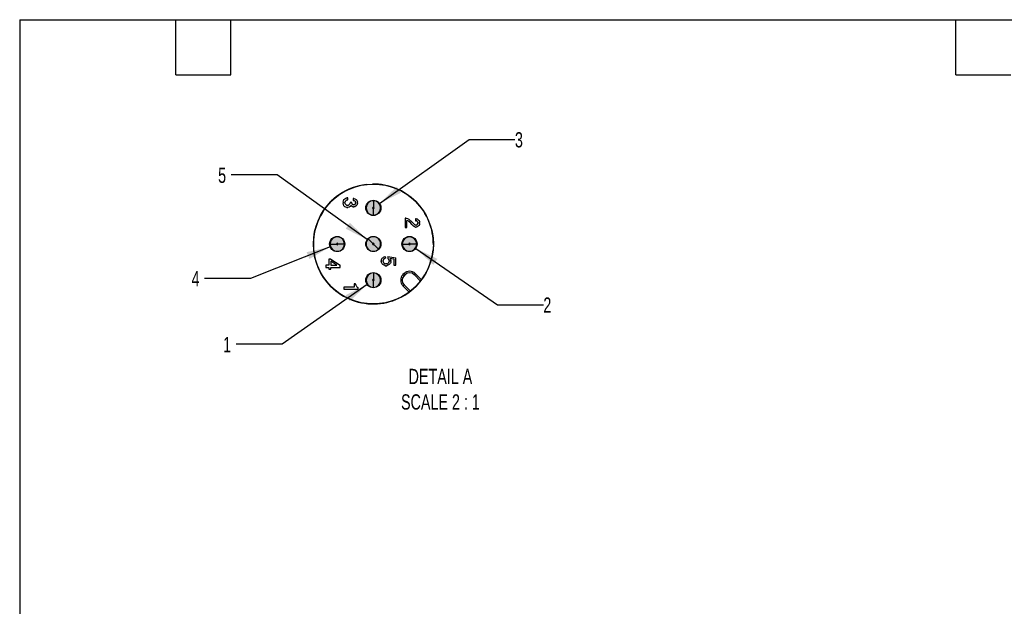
# Model space of a CAD drawing. Header units: millimetres. Extents: x 6 to 273, y 6 to 210.
# Tile 9 of 15: x 6 to 143, y 128 to 210. Entities that reach past the tile are written whole.
import ezdxf

# ---------------------------------------------------------------- set-up
doc = ezdxf.new("R2010")
doc.units = ezdxf.units.MM
doc.linetypes.add('SLD-Solid', pattern=[0])
doc.layers.add('DIMENSIONS', color=140, linetype='SLD-Solid', lineweight=25)
doc.layers.add('TEXT', color=140, linetype='SLD-Solid', lineweight=25)
doc.layers.add('HATCH', color=6, linetype='SLD-Solid')
doc.layers.add('SLD-DEFPOINTS', color=7, linetype='Continuous')
doc.styles.add('SLDTEXTSTYLE0', font='TXT', dxfattribs={"width": 0.7})
doc.dimstyles.new('SLDDIMSTYLE5', dxfattribs={"dimtxt": 2.158008, "dimasz": 3.302, "dimexe": 0, "dimexo": 0.0625, "dimgap": 0.539502, "dimtad": 0, "dimtih": 1, "dimtoh": 1, "dimdec": 1, "dimlfac": 0.5, "dimrnd": 1e-09, "dimzin": 12, "dimdsep": 46, "dimtxsty": 'SLDTEXTSTYLE0', "dimsah": 1, "dimcen": 0, "dimadec": 0, "dimazin": 3, "dimtfac": 1, "dimtdec": 1, "dimtofl": 0, "dimtmove": 0, "dimatfit": 3, "dimfxl": 0, "dimfrac": 2, "dimtolj": 1, "dimtzin": 12, "dimarcsym": 0})

# ---------------------------------------------------------------- blocks, each defined once
blk = doc.blocks.new('_D_6')
at = {"layer": 'DIMENSIONS'}
for p, q in [((54.43, 172.88), (42.65, 164.61)), ((42.65, 164.61), (36.3, 164.61))]:
    blk.add_line(p, q, dxfattribs=at)
blk.add_solid([(54.43, 172.88), (51.43, 171.4), (52.02, 170.57)], dxfattribs=at)
at = {"layer": 'DIMENSIONS', "insert": (34.51, 165.63), "char_height": 2.12, "attachment_point": 1, "style": 'SLDTEXTSTYLE0'}
blk.add_mtext('1', dxfattribs=at)
blk = doc.blocks.new('_D_7')
at = {"layer": 'DIMENSIONS'}
for p, q in [((61.15, 177.89), (72.46, 170.08)), ((72.46, 170.08), (78.81, 170.08))]:
    blk.add_line(p, q, dxfattribs=at)
blk.add_solid([(61.15, 177.89), (63.58, 175.6), (64.16, 176.43)], dxfattribs=at)
at = {"layer": 'DIMENSIONS', "insert": (78.81, 171.09), "char_height": 2.12, "attachment_point": 1, "style": 'SLDTEXTSTYLE0'}
blk.add_mtext('2', dxfattribs=at)
blk = doc.blocks.new('_D_8')
at = {"layer": 'DIMENSIONS'}
for p, q in [((56.14, 184.1), (68.53, 192.97)), ((68.53, 192.97), (74.88, 192.97))]:
    blk.add_line(p, q, dxfattribs=at)
blk.add_solid([(56.14, 184.1), (59.12, 185.61), (58.53, 186.43)], dxfattribs=at)
at = {"layer": 'DIMENSIONS', "insert": (74.88, 193.98), "char_height": 2.12, "attachment_point": 1, "style": 'SLDTEXTSTYLE0'}
blk.add_mtext('3', dxfattribs=at)
blk = doc.blocks.new('_D_9')
at = {"layer": 'DIMENSIONS'}
for p, q in [((49.31, 178.1), (38.28, 173.72)), ((38.28, 173.72), (31.93, 173.72))]:
    blk.add_line(p, q, dxfattribs=at)
blk.add_solid([(49.31, 178.1), (46.05, 177.36), (46.43, 176.41)], dxfattribs=at)
at = {"layer": 'DIMENSIONS', "insert": (30.13, 174.74), "char_height": 2.12, "attachment_point": 1, "style": 'SLDTEXTSTYLE0'}
blk.add_mtext('4', dxfattribs=at)
blk = doc.blocks.new('_D_10')
at = {"layer": 'DIMENSIONS'}
for p, q in [((41.96, 188.06), (35.61, 188.06)), ((54.43, 179.1), (41.96, 188.06))]:
    blk.add_line(p, q, dxfattribs=at)
blk.add_solid([(54.43, 179.1), (52.05, 181.44), (51.46, 180.61)], dxfattribs=at)
at = {"layer": 'DIMENSIONS', "insert": (33.81, 189.07), "char_height": 2.12, "attachment_point": 1, "style": 'SLDTEXTSTYLE0'}
blk.add_mtext('5', dxfattribs=at)

msp = doc.modelspace()

# ---------------------------------------------------------------- hatches: boundary and pattern name
at = {"layer": 'HATCH'}
for points in [[(55.28, 183.59), (55.28, 183.59), (55.29, 183.59), (55.29, 184.49), (55.24, 184.49), (55.19, 184.48), (55.15, 184.48), (55.1, 184.47), (55.05, 184.46), (55.01, 184.45), (54.96, 184.43), (54.92, 184.42), (54.87, 184.4), (54.83, 184.38), (54.79, 184.35), (54.75, 184.33), (54.71, 184.3), (54.67, 184.27), (54.63, 184.24), (54.6, 184.21), (54.56, 184.18), (54.53, 184.14), (54.5, 184.11), (54.47, 184.07), (54.45, 184.03), (54.42, 183.99), (54.4, 183.95), (54.38, 183.9), (54.36, 183.86), (54.34, 183.82), (54.33, 183.77), (54.32, 183.72), (54.31, 183.68), (54.3, 183.63), (54.29, 183.58), (54.29, 183.54), (54.29, 183.49), (54.29, 183.44), (54.29, 183.39), (54.3, 183.35), (54.31, 183.3), (54.32, 183.25), (54.33, 183.21), (54.34, 183.16), (54.36, 183.12), (54.38, 183.07), (54.4, 183.03), (54.42, 182.99), (54.45, 182.95), (54.47, 182.91), (54.5, 182.87), (54.53, 182.83), (54.56, 182.8), (54.6, 182.76), (54.63, 182.73), (54.67, 182.7), (54.71, 182.67), (54.75, 182.65), (54.79, 182.62), (54.83, 182.6), (54.87, 182.58), (54.92, 182.56), (54.96, 182.54), (55.01, 182.53), (55.05, 182.52), (55.1, 182.51), (55.15, 182.5), (55.19, 182.49), (55.24, 182.49), (55.29, 182.49), (55.29, 183.39), (55.28, 183.39), (55.28, 183.39), (55.27, 183.39), (55.27, 183.39), (55.26, 183.39), (55.26, 183.39), (55.25, 183.39), (55.25, 183.4), (55.25, 183.4), (55.24, 183.4), (55.24, 183.4), (55.23, 183.4), (55.23, 183.41), (55.23, 183.41), (55.22, 183.41), (55.22, 183.42), (55.22, 183.42), (55.21, 183.42), (55.21, 183.43), (55.21, 183.43), (55.2, 183.43), (55.2, 183.44), (55.2, 183.44), (55.2, 183.45), (55.19, 183.45), (55.19, 183.46), (55.19, 183.46), (55.19, 183.46), (55.19, 183.47), (55.19, 183.47), (55.19, 183.48), (55.19, 183.48), (55.19, 183.49), (55.19, 183.49), (55.19, 183.5), (55.19, 183.5), (55.19, 183.51), (55.19, 183.51), (55.19, 183.52), (55.19, 183.52), (55.19, 183.53), (55.2, 183.53), (55.2, 183.53), (55.2, 183.54), (55.2, 183.54), (55.21, 183.55), (55.21, 183.55), (55.21, 183.55), (55.22, 183.56), (55.22, 183.56), (55.22, 183.56), (55.23, 183.57), (55.23, 183.57), (55.23, 183.57), (55.24, 183.57), (55.24, 183.58), (55.25, 183.58), (55.25, 183.58), (55.25, 183.58), (55.26, 183.58), (55.26, 183.59), (55.27, 183.59), (55.27, 183.59)], [(55.3, 183.39), (55.29, 183.39), (55.29, 183.39), (55.29, 182.49), (55.34, 182.49), (55.38, 182.49), (55.43, 182.5), (55.48, 182.51), (55.52, 182.52), (55.57, 182.53), (55.61, 182.54), (55.66, 182.56), (55.7, 182.58), (55.75, 182.6), (55.79, 182.62), (55.83, 182.65), (55.87, 182.67), (55.91, 182.7), (55.94, 182.73), (55.98, 182.76), (56.01, 182.8), (56.04, 182.83), (56.07, 182.87), (56.1, 182.91), (56.13, 182.95), (56.15, 182.99), (56.18, 183.03), (56.2, 183.07), (56.22, 183.12), (56.23, 183.16), (56.25, 183.21), (56.26, 183.25), (56.27, 183.3), (56.28, 183.35), (56.28, 183.39), (56.29, 183.44), (56.29, 183.49), (56.29, 183.54), (56.28, 183.58), (56.28, 183.63), (56.27, 183.68), (56.26, 183.72), (56.25, 183.77), (56.23, 183.82), (56.22, 183.86), (56.2, 183.9), (56.18, 183.95), (56.15, 183.99), (56.13, 184.03), (56.1, 184.07), (56.07, 184.11), (56.04, 184.14), (56.01, 184.18), (55.98, 184.21), (55.94, 184.24), (55.91, 184.27), (55.87, 184.3), (55.83, 184.33), (55.79, 184.35), (55.75, 184.38), (55.7, 184.4), (55.66, 184.42), (55.61, 184.43), (55.57, 184.45), (55.52, 184.46), (55.48, 184.47), (55.43, 184.48), (55.38, 184.48), (55.34, 184.49), (55.29, 184.49), (55.29, 183.59), (55.29, 183.59), (55.3, 183.59), (55.3, 183.59), (55.31, 183.59), (55.31, 183.59), (55.32, 183.58), (55.32, 183.58), (55.32, 183.58), (55.33, 183.58), (55.33, 183.58), (55.34, 183.57), (55.34, 183.57), (55.35, 183.57), (55.35, 183.57), (55.35, 183.56), (55.36, 183.56), (55.36, 183.56), (55.36, 183.55), (55.37, 183.55), (55.37, 183.55), (55.37, 183.54), (55.37, 183.54), (55.38, 183.53), (55.38, 183.53), (55.38, 183.53), (55.38, 183.52), (55.38, 183.52), (55.38, 183.51), (55.39, 183.51), (55.39, 183.5), (55.39, 183.5), (55.39, 183.49), (55.39, 183.49), (55.39, 183.48), (55.39, 183.48), (55.39, 183.47), (55.39, 183.47), (55.38, 183.46), (55.38, 183.46), (55.38, 183.46), (55.38, 183.45), (55.38, 183.45), (55.38, 183.44), (55.37, 183.44), (55.37, 183.43), (55.37, 183.43), (55.37, 183.43), (55.36, 183.42), (55.36, 183.42), (55.36, 183.42), (55.35, 183.41), (55.35, 183.41), (55.35, 183.41), (55.34, 183.4), (55.34, 183.4), (55.33, 183.4), (55.33, 183.4), (55.32, 183.4), (55.32, 183.39), (55.32, 183.39), (55.31, 183.39), (55.31, 183.39), (55.3, 183.39)], [(55.3, 183.59), (55.29, 183.59), (55.29, 183.59), (55.28, 183.59), (55.28, 183.59), (55.27, 183.59), (55.27, 183.59), (55.26, 183.59), (55.26, 183.58), (55.25, 183.58), (55.25, 183.58), (55.25, 183.58), (55.24, 183.58), (55.24, 183.57), (55.23, 183.57), (55.23, 183.57), (55.23, 183.57), (55.22, 183.56), (55.22, 183.56), (55.22, 183.56), (55.21, 183.55), (55.21, 183.55), (55.21, 183.55), (55.2, 183.54), (55.2, 183.54), (55.2, 183.53), (55.2, 183.53), (55.19, 183.53), (55.19, 183.52), (55.19, 183.52), (55.19, 183.51), (55.19, 183.51), (55.19, 183.5), (55.19, 183.5), (55.19, 183.49), (55.19, 183.49), (55.19, 183.48), (55.19, 183.48), (55.19, 183.47), (55.19, 183.47), (55.19, 183.46), (55.19, 183.46), (55.19, 183.46), (55.19, 183.45), (55.2, 183.45), (55.2, 183.44), (55.2, 183.44), (55.2, 183.43), (55.21, 183.43), (55.21, 183.43), (55.21, 183.42), (55.22, 183.42), (55.22, 183.42), (55.22, 183.41), (55.23, 183.41), (55.23, 183.41), (55.23, 183.4), (55.24, 183.4), (55.24, 183.4), (55.25, 183.4), (55.25, 183.4), (55.25, 183.39), (55.26, 183.39), (55.26, 183.39), (55.27, 183.39), (55.27, 183.39), (55.28, 183.39), (55.28, 183.39), (55.29, 183.39), (55.29, 183.39), (55.3, 183.39), (55.3, 183.39), (55.31, 183.39), (55.31, 183.39), (55.32, 183.39), (55.32, 183.39), (55.32, 183.4), (55.33, 183.4), (55.33, 183.4), (55.34, 183.4), (55.34, 183.4), (55.35, 183.41), (55.35, 183.41), (55.35, 183.41), (55.36, 183.42), (55.36, 183.42), (55.36, 183.42), (55.37, 183.43), (55.37, 183.43), (55.37, 183.43), (55.37, 183.44), (55.38, 183.44), (55.38, 183.45), (55.38, 183.45), (55.38, 183.46), (55.38, 183.46), (55.38, 183.46), (55.39, 183.47), (55.39, 183.47), (55.39, 183.48), (55.39, 183.48), (55.39, 183.49), (55.39, 183.49), (55.39, 183.5), (55.39, 183.5), (55.39, 183.51), (55.38, 183.51), (55.38, 183.52), (55.38, 183.52), (55.38, 183.53), (55.38, 183.53), (55.38, 183.53), (55.37, 183.54), (55.37, 183.54), (55.37, 183.55), (55.37, 183.55), (55.36, 183.55), (55.36, 183.56), (55.36, 183.56), (55.35, 183.56), (55.35, 183.57), (55.35, 183.57), (55.34, 183.57), (55.34, 183.57), (55.33, 183.58), (55.33, 183.58), (55.32, 183.58), (55.32, 183.58), (55.32, 183.58), (55.31, 183.59), (55.31, 183.59), (55.3, 183.59)], [(50.39, 178.5), (50.39, 178.49), (50.39, 178.49), (51.29, 178.49), (51.29, 178.54), (51.28, 178.58), (51.28, 178.63), (51.27, 178.68), (51.26, 178.72), (51.25, 178.77), (51.23, 178.82), (51.22, 178.86), (51.2, 178.9), (51.18, 178.95), (51.15, 178.99), (51.13, 179.03), (51.1, 179.07), (51.07, 179.11), (51.04, 179.14), (51.01, 179.18), (50.98, 179.21), (50.94, 179.24), (50.91, 179.27), (50.87, 179.3), (50.83, 179.33), (50.79, 179.35), (50.75, 179.38), (50.7, 179.4), (50.66, 179.42), (50.61, 179.43), (50.57, 179.45), (50.52, 179.46), (50.48, 179.47), (50.43, 179.48), (50.38, 179.48), (50.34, 179.49), (50.29, 179.49), (50.24, 179.49), (50.19, 179.48), (50.15, 179.48), (50.1, 179.47), (50.05, 179.46), (50.01, 179.45), (49.96, 179.43), (49.92, 179.42), (49.87, 179.4), (49.83, 179.38), (49.79, 179.35), (49.75, 179.33), (49.71, 179.3), (49.67, 179.27), (49.63, 179.24), (49.6, 179.21), (49.56, 179.18), (49.53, 179.14), (49.5, 179.11), (49.47, 179.07), (49.45, 179.03), (49.42, 178.99), (49.4, 178.95), (49.38, 178.9), (49.36, 178.86), (49.34, 178.82), (49.33, 178.77), (49.32, 178.72), (49.31, 178.68), (49.3, 178.63), (49.29, 178.58), (49.29, 178.54), (49.29, 178.49), (50.19, 178.49), (50.19, 178.49), (50.19, 178.5), (50.19, 178.5), (50.19, 178.51), (50.19, 178.51), (50.19, 178.52), (50.19, 178.52), (50.19, 178.53), (50.2, 178.53), (50.2, 178.53), (50.2, 178.54), (50.2, 178.54), (50.21, 178.55), (50.21, 178.55), (50.21, 178.55), (50.22, 178.56), (50.22, 178.56), (50.22, 178.56), (50.23, 178.57), (50.23, 178.57), (50.23, 178.57), (50.24, 178.57), (50.24, 178.58), (50.25, 178.58), (50.25, 178.58), (50.25, 178.58), (50.26, 178.58), (50.26, 178.59), (50.27, 178.59), (50.27, 178.59), (50.28, 178.59), (50.28, 178.59), (50.29, 178.59), (50.29, 178.59), (50.3, 178.59), (50.3, 178.59), (50.31, 178.59), (50.31, 178.59), (50.32, 178.58), (50.32, 178.58), (50.32, 178.58), (50.33, 178.58), (50.33, 178.58), (50.34, 178.57), (50.34, 178.57), (50.35, 178.57), (50.35, 178.57), (50.35, 178.56), (50.36, 178.56), (50.36, 178.56), (50.36, 178.55), (50.37, 178.55), (50.37, 178.55), (50.37, 178.54), (50.37, 178.54), (50.38, 178.53), (50.38, 178.53), (50.38, 178.53), (50.38, 178.52), (50.38, 178.52), (50.38, 178.51), (50.39, 178.51), (50.39, 178.5)], [(50.19, 178.48), (50.19, 178.48), (50.19, 178.49), (49.29, 178.49), (49.29, 178.44), (49.29, 178.39), (49.3, 178.35), (49.31, 178.3), (49.32, 178.25), (49.33, 178.21), (49.34, 178.16), (49.36, 178.12), (49.38, 178.07), (49.4, 178.03), (49.42, 177.99), (49.45, 177.95), (49.47, 177.91), (49.5, 177.87), (49.53, 177.83), (49.56, 177.8), (49.6, 177.76), (49.63, 177.73), (49.67, 177.7), (49.71, 177.67), (49.75, 177.65), (49.79, 177.62), (49.83, 177.6), (49.87, 177.58), (49.92, 177.56), (49.96, 177.54), (50.01, 177.53), (50.05, 177.52), (50.1, 177.51), (50.15, 177.5), (50.19, 177.49), (50.24, 177.49), (50.29, 177.49), (50.34, 177.49), (50.38, 177.49), (50.43, 177.5), (50.48, 177.51), (50.52, 177.52), (50.57, 177.53), (50.61, 177.54), (50.66, 177.56), (50.7, 177.58), (50.75, 177.6), (50.79, 177.62), (50.83, 177.65), (50.87, 177.67), (50.91, 177.7), (50.94, 177.73), (50.98, 177.76), (51.01, 177.8), (51.04, 177.83), (51.07, 177.87), (51.1, 177.91), (51.13, 177.95), (51.15, 177.99), (51.18, 178.03), (51.2, 178.07), (51.22, 178.12), (51.23, 178.16), (51.25, 178.21), (51.26, 178.25), (51.27, 178.3), (51.28, 178.35), (51.28, 178.39), (51.29, 178.44), (51.29, 178.49), (50.39, 178.49), (50.39, 178.48), (50.39, 178.48), (50.39, 178.47), (50.39, 178.47), (50.38, 178.46), (50.38, 178.46), (50.38, 178.46), (50.38, 178.45), (50.38, 178.45), (50.38, 178.44), (50.37, 178.44), (50.37, 178.43), (50.37, 178.43), (50.37, 178.43), (50.36, 178.42), (50.36, 178.42), (50.36, 178.42), (50.35, 178.41), (50.35, 178.41), (50.35, 178.41), (50.34, 178.4), (50.34, 178.4), (50.33, 178.4), (50.33, 178.4), (50.32, 178.4), (50.32, 178.39), (50.32, 178.39), (50.31, 178.39), (50.31, 178.39), (50.3, 178.39), (50.3, 178.39), (50.29, 178.39), (50.29, 178.39), (50.28, 178.39), (50.28, 178.39), (50.27, 178.39), (50.27, 178.39), (50.26, 178.39), (50.26, 178.39), (50.25, 178.39), (50.25, 178.4), (50.25, 178.4), (50.24, 178.4), (50.24, 178.4), (50.23, 178.4), (50.23, 178.41), (50.23, 178.41), (50.22, 178.41), (50.22, 178.42), (50.22, 178.42), (50.21, 178.42), (50.21, 178.43), (50.21, 178.43), (50.2, 178.43), (50.2, 178.44), (50.2, 178.44), (50.2, 178.45), (50.19, 178.45), (50.19, 178.46), (50.19, 178.46), (50.19, 178.46), (50.19, 178.47), (50.19, 178.47)], [(50.19, 178.5), (50.19, 178.49), (50.19, 178.49), (50.19, 178.48), (50.19, 178.48), (50.19, 178.47), (50.19, 178.47), (50.19, 178.46), (50.19, 178.46), (50.19, 178.46), (50.19, 178.45), (50.2, 178.45), (50.2, 178.44), (50.2, 178.44), (50.2, 178.43), (50.21, 178.43), (50.21, 178.43), (50.21, 178.42), (50.22, 178.42), (50.22, 178.42), (50.22, 178.41), (50.23, 178.41), (50.23, 178.41), (50.23, 178.4), (50.24, 178.4), (50.24, 178.4), (50.25, 178.4), (50.25, 178.4), (50.25, 178.39), (50.26, 178.39), (50.26, 178.39), (50.27, 178.39), (50.27, 178.39), (50.28, 178.39), (50.28, 178.39), (50.29, 178.39), (50.29, 178.39), (50.3, 178.39), (50.3, 178.39), (50.31, 178.39), (50.31, 178.39), (50.32, 178.39), (50.32, 178.39), (50.32, 178.4), (50.33, 178.4), (50.33, 178.4), (50.34, 178.4), (50.34, 178.4), (50.35, 178.41), (50.35, 178.41), (50.35, 178.41), (50.36, 178.42), (50.36, 178.42), (50.36, 178.42), (50.37, 178.43), (50.37, 178.43), (50.37, 178.43), (50.37, 178.44), (50.38, 178.44), (50.38, 178.45), (50.38, 178.45), (50.38, 178.46), (50.38, 178.46), (50.38, 178.46), (50.39, 178.47), (50.39, 178.47), (50.39, 178.48), (50.39, 178.48), (50.39, 178.49), (50.39, 178.49), (50.39, 178.5), (50.39, 178.5), (50.39, 178.51), (50.38, 178.51), (50.38, 178.52), (50.38, 178.52), (50.38, 178.53), (50.38, 178.53), (50.38, 178.53), (50.37, 178.54), (50.37, 178.54), (50.37, 178.55), (50.37, 178.55), (50.36, 178.55), (50.36, 178.56), (50.36, 178.56), (50.35, 178.56), (50.35, 178.57), (50.35, 178.57), (50.34, 178.57), (50.34, 178.57), (50.33, 178.58), (50.33, 178.58), (50.32, 178.58), (50.32, 178.58), (50.32, 178.58), (50.31, 178.59), (50.31, 178.59), (50.3, 178.59), (50.3, 178.59), (50.29, 178.59), (50.29, 178.59), (50.28, 178.59), (50.28, 178.59), (50.27, 178.59), (50.27, 178.59), (50.26, 178.59), (50.26, 178.58), (50.25, 178.58), (50.25, 178.58), (50.25, 178.58), (50.24, 178.58), (50.24, 178.57), (50.23, 178.57), (50.23, 178.57), (50.23, 178.57), (50.22, 178.56), (50.22, 178.56), (50.22, 178.56), (50.21, 178.55), (50.21, 178.55), (50.21, 178.55), (50.2, 178.54), (50.2, 178.54), (50.2, 178.53), (50.2, 178.53), (50.19, 178.53), (50.19, 178.52), (50.19, 178.52), (50.19, 178.51), (50.19, 178.51), (50.19, 178.5)], [(55.21, 178.55), (55.21, 178.56), (55.22, 178.56), (54.58, 179.2), (54.55, 179.16), (54.51, 179.12), (54.48, 179.08), (54.45, 179.04), (54.43, 179), (54.4, 178.96), (54.38, 178.91), (54.36, 178.86), (54.34, 178.82), (54.33, 178.77), (54.32, 178.72), (54.3, 178.67), (54.3, 178.62), (54.29, 178.58), (54.29, 178.53), (54.29, 178.48), (54.29, 178.43), (54.29, 178.38), (54.3, 178.33), (54.31, 178.28), (54.32, 178.23), (54.34, 178.18), (54.35, 178.13), (54.37, 178.09), (54.39, 178.04), (54.42, 178), (54.44, 177.96), (54.47, 177.91), (54.5, 177.87), (54.53, 177.84), (54.56, 177.8), (54.6, 177.76), (54.64, 177.73), (54.67, 177.7), (54.71, 177.67), (54.76, 177.64), (54.8, 177.62), (54.84, 177.59), (54.89, 177.57), (54.93, 177.55), (54.98, 177.54), (55.03, 177.52), (55.08, 177.51), (55.13, 177.5), (55.18, 177.49), (55.23, 177.49), (55.28, 177.49), (55.32, 177.49), (55.37, 177.49), (55.42, 177.5), (55.47, 177.51), (55.52, 177.52), (55.57, 177.53), (55.62, 177.54), (55.66, 177.56), (55.71, 177.58), (55.75, 177.6), (55.8, 177.63), (55.84, 177.65), (55.88, 177.68), (55.92, 177.71), (55.96, 177.75), (55.99, 177.78), (55.36, 178.42), (55.35, 178.41), (55.35, 178.41), (55.35, 178.41), (55.34, 178.4), (55.34, 178.4), (55.33, 178.4), (55.33, 178.4), (55.33, 178.4), (55.32, 178.39), (55.32, 178.39), (55.31, 178.39), (55.31, 178.39), (55.3, 178.39), (55.3, 178.39), (55.29, 178.39), (55.29, 178.39), (55.28, 178.39), (55.28, 178.39), (55.27, 178.39), (55.27, 178.39), (55.26, 178.39), (55.26, 178.39), (55.25, 178.39), (55.25, 178.4), (55.24, 178.4), (55.24, 178.4), (55.23, 178.4), (55.23, 178.41), (55.23, 178.41), (55.22, 178.41), (55.22, 178.42), (55.22, 178.42), (55.21, 178.42), (55.21, 178.43), (55.21, 178.43), (55.2, 178.43), (55.2, 178.44), (55.2, 178.44), (55.2, 178.45), (55.19, 178.45), (55.19, 178.46), (55.19, 178.46), (55.19, 178.47), (55.19, 178.47), (55.19, 178.48), (55.19, 178.48), (55.19, 178.49), (55.19, 178.49), (55.19, 178.5), (55.19, 178.5), (55.19, 178.51), (55.19, 178.51), (55.19, 178.52), (55.19, 178.52), (55.19, 178.53), (55.2, 178.53), (55.2, 178.53), (55.2, 178.54), (55.2, 178.54), (55.21, 178.55)], [(55.36, 178.42), (55.36, 178.42), (55.36, 178.42), (55.99, 177.78), (56.03, 177.82), (56.06, 177.85), (56.09, 177.89), (56.12, 177.94), (56.15, 177.98), (56.17, 178.02), (56.19, 178.07), (56.21, 178.11), (56.23, 178.16), (56.25, 178.21), (56.26, 178.25), (56.27, 178.3), (56.28, 178.35), (56.28, 178.4), (56.29, 178.45), (56.29, 178.5), (56.29, 178.55), (56.28, 178.6), (56.27, 178.65), (56.27, 178.7), (56.25, 178.75), (56.24, 178.79), (56.22, 178.84), (56.2, 178.89), (56.18, 178.93), (56.16, 178.98), (56.13, 179.02), (56.11, 179.06), (56.08, 179.1), (56.05, 179.14), (56.01, 179.18), (55.98, 179.21), (55.94, 179.25), (55.9, 179.28), (55.86, 179.31), (55.82, 179.33), (55.78, 179.36), (55.73, 179.38), (55.69, 179.4), (55.64, 179.42), (55.59, 179.44), (55.55, 179.45), (55.5, 179.47), (55.45, 179.47), (55.4, 179.48), (55.35, 179.49), (55.3, 179.49), (55.25, 179.49), (55.2, 179.48), (55.15, 179.48), (55.1, 179.47), (55.05, 179.46), (55, 179.45), (54.96, 179.43), (54.91, 179.41), (54.86, 179.39), (54.82, 179.37), (54.78, 179.35), (54.73, 179.32), (54.69, 179.29), (54.65, 179.26), (54.62, 179.23), (54.58, 179.2), (55.22, 178.56), (55.22, 178.56), (55.22, 178.57), (55.23, 178.57), (55.23, 178.57), (55.24, 178.57), (55.24, 178.58), (55.25, 178.58), (55.25, 178.58), (55.25, 178.58), (55.26, 178.58), (55.26, 178.59), (55.27, 178.59), (55.27, 178.59), (55.28, 178.59), (55.28, 178.59), (55.29, 178.59), (55.29, 178.59), (55.3, 178.59), (55.3, 178.59), (55.31, 178.59), (55.31, 178.58), (55.32, 178.58), (55.32, 178.58), (55.33, 178.58), (55.33, 178.58), (55.34, 178.58), (55.34, 178.57), (55.34, 178.57), (55.35, 178.57), (55.35, 178.56), (55.36, 178.56), (55.36, 178.56), (55.36, 178.55), (55.37, 178.55), (55.37, 178.55), (55.37, 178.54), (55.37, 178.54), (55.38, 178.53), (55.38, 178.53), (55.38, 178.52), (55.38, 178.52), (55.38, 178.51), (55.39, 178.51), (55.39, 178.5), (55.39, 178.5), (55.39, 178.49), (55.39, 178.49), (55.39, 178.48), (55.39, 178.48), (55.39, 178.47), (55.39, 178.47), (55.38, 178.46), (55.38, 178.46), (55.38, 178.45), (55.38, 178.45), (55.38, 178.45), (55.38, 178.44), (55.37, 178.44), (55.37, 178.43), (55.37, 178.43)], [(55.35, 178.41), (55.35, 178.41), (55.36, 178.42), (55.36, 178.42), (55.36, 178.42), (55.37, 178.43), (55.37, 178.43), (55.37, 178.44), (55.38, 178.44), (55.38, 178.45), (55.38, 178.45), (55.38, 178.45), (55.38, 178.46), (55.38, 178.46), (55.39, 178.47), (55.39, 178.47), (55.39, 178.48), (55.39, 178.48), (55.39, 178.49), (55.39, 178.49), (55.39, 178.5), (55.39, 178.5), (55.39, 178.51), (55.38, 178.51), (55.38, 178.52), (55.38, 178.52), (55.38, 178.53), (55.38, 178.53), (55.37, 178.54), (55.37, 178.54), (55.37, 178.55), (55.37, 178.55), (55.36, 178.55), (55.36, 178.56), (55.36, 178.56), (55.35, 178.56), (55.35, 178.57), (55.34, 178.57), (55.34, 178.57), (55.34, 178.58), (55.33, 178.58), (55.33, 178.58), (55.32, 178.58), (55.32, 178.58), (55.31, 178.58), (55.31, 178.59), (55.3, 178.59), (55.3, 178.59), (55.29, 178.59), (55.29, 178.59), (55.28, 178.59), (55.28, 178.59), (55.27, 178.59), (55.27, 178.59), (55.26, 178.59), (55.26, 178.58), (55.25, 178.58), (55.25, 178.58), (55.25, 178.58), (55.24, 178.58), (55.24, 178.57), (55.23, 178.57), (55.23, 178.57), (55.22, 178.57), (55.22, 178.56), (55.22, 178.56), (55.21, 178.56), (55.21, 178.55), (55.21, 178.55), (55.2, 178.54), (55.2, 178.54), (55.2, 178.53), (55.2, 178.53), (55.19, 178.53), (55.19, 178.52), (55.19, 178.52), (55.19, 178.51), (55.19, 178.51), (55.19, 178.5), (55.19, 178.5), (55.19, 178.49), (55.19, 178.49), (55.19, 178.48), (55.19, 178.48), (55.19, 178.47), (55.19, 178.47), (55.19, 178.46), (55.19, 178.46), (55.19, 178.45), (55.2, 178.45), (55.2, 178.44), (55.2, 178.44), (55.2, 178.43), (55.21, 178.43), (55.21, 178.43), (55.21, 178.42), (55.22, 178.42), (55.22, 178.42), (55.22, 178.41), (55.23, 178.41), (55.23, 178.41), (55.23, 178.4), (55.24, 178.4), (55.24, 178.4), (55.25, 178.4), (55.25, 178.39), (55.26, 178.39), (55.26, 178.39), (55.27, 178.39), (55.27, 178.39), (55.28, 178.39), (55.28, 178.39), (55.29, 178.39), (55.29, 178.39), (55.3, 178.39), (55.3, 178.39), (55.31, 178.39), (55.31, 178.39), (55.32, 178.39), (55.32, 178.39), (55.33, 178.4), (55.33, 178.4), (55.33, 178.4), (55.34, 178.4), (55.34, 178.4), (55.35, 178.41)], [(60.39, 178.5), (60.39, 178.49), (60.39, 178.49), (61.29, 178.49), (61.29, 178.54), (61.28, 178.58), (61.28, 178.63), (61.27, 178.68), (61.26, 178.72), (61.25, 178.77), (61.23, 178.82), (61.22, 178.86), (61.2, 178.9), (61.18, 178.95), (61.15, 178.99), (61.13, 179.03), (61.1, 179.07), (61.07, 179.11), (61.04, 179.14), (61.01, 179.18), (60.98, 179.21), (60.94, 179.24), (60.91, 179.27), (60.87, 179.3), (60.83, 179.33), (60.79, 179.35), (60.75, 179.38), (60.7, 179.4), (60.66, 179.42), (60.61, 179.43), (60.57, 179.45), (60.52, 179.46), (60.48, 179.47), (60.43, 179.48), (60.38, 179.48), (60.34, 179.49), (60.29, 179.49), (60.24, 179.49), (60.19, 179.48), (60.15, 179.48), (60.1, 179.47), (60.05, 179.46), (60.01, 179.45), (59.96, 179.43), (59.92, 179.42), (59.87, 179.4), (59.83, 179.38), (59.79, 179.35), (59.75, 179.33), (59.71, 179.3), (59.67, 179.27), (59.63, 179.24), (59.6, 179.21), (59.56, 179.18), (59.53, 179.14), (59.5, 179.11), (59.47, 179.07), (59.45, 179.03), (59.42, 178.99), (59.4, 178.95), (59.38, 178.9), (59.36, 178.86), (59.34, 178.82), (59.33, 178.77), (59.32, 178.72), (59.31, 178.68), (59.3, 178.63), (59.29, 178.58), (59.29, 178.54), (59.29, 178.49), (60.19, 178.49), (60.19, 178.49), (60.19, 178.5), (60.19, 178.5), (60.19, 178.51), (60.19, 178.51), (60.19, 178.52), (60.19, 178.52), (60.19, 178.53), (60.2, 178.53), (60.2, 178.53), (60.2, 178.54), (60.2, 178.54), (60.21, 178.55), (60.21, 178.55), (60.21, 178.55), (60.22, 178.56), (60.22, 178.56), (60.22, 178.56), (60.23, 178.57), (60.23, 178.57), (60.23, 178.57), (60.24, 178.57), (60.24, 178.58), (60.25, 178.58), (60.25, 178.58), (60.25, 178.58), (60.26, 178.58), (60.26, 178.59), (60.27, 178.59), (60.27, 178.59), (60.28, 178.59), (60.28, 178.59), (60.29, 178.59), (60.29, 178.59), (60.3, 178.59), (60.3, 178.59), (60.31, 178.59), (60.31, 178.59), (60.32, 178.58), (60.32, 178.58), (60.32, 178.58), (60.33, 178.58), (60.33, 178.58), (60.34, 178.57), (60.34, 178.57), (60.35, 178.57), (60.35, 178.57), (60.35, 178.56), (60.36, 178.56), (60.36, 178.56), (60.36, 178.55), (60.37, 178.55), (60.37, 178.55), (60.37, 178.54), (60.37, 178.54), (60.38, 178.53), (60.38, 178.53), (60.38, 178.53), (60.38, 178.52), (60.38, 178.52), (60.38, 178.51), (60.39, 178.51), (60.39, 178.5)], [(60.19, 178.48), (60.19, 178.48), (60.19, 178.49), (59.29, 178.49), (59.29, 178.44), (59.29, 178.39), (59.3, 178.35), (59.31, 178.3), (59.32, 178.25), (59.33, 178.21), (59.34, 178.16), (59.36, 178.12), (59.38, 178.07), (59.4, 178.03), (59.42, 177.99), (59.45, 177.95), (59.47, 177.91), (59.5, 177.87), (59.53, 177.83), (59.56, 177.8), (59.6, 177.76), (59.63, 177.73), (59.67, 177.7), (59.71, 177.67), (59.75, 177.65), (59.79, 177.62), (59.83, 177.6), (59.87, 177.58), (59.92, 177.56), (59.96, 177.54), (60.01, 177.53), (60.05, 177.52), (60.1, 177.51), (60.15, 177.5), (60.19, 177.49), (60.24, 177.49), (60.29, 177.49), (60.34, 177.49), (60.38, 177.49), (60.43, 177.5), (60.48, 177.51), (60.52, 177.52), (60.57, 177.53), (60.61, 177.54), (60.66, 177.56), (60.7, 177.58), (60.75, 177.6), (60.79, 177.62), (60.83, 177.65), (60.87, 177.67), (60.91, 177.7), (60.94, 177.73), (60.98, 177.76), (61.01, 177.8), (61.04, 177.83), (61.07, 177.87), (61.1, 177.91), (61.13, 177.95), (61.15, 177.99), (61.18, 178.03), (61.2, 178.07), (61.22, 178.12), (61.23, 178.16), (61.25, 178.21), (61.26, 178.25), (61.27, 178.3), (61.28, 178.35), (61.28, 178.39), (61.29, 178.44), (61.29, 178.49), (60.39, 178.49), (60.39, 178.48), (60.39, 178.48), (60.39, 178.47), (60.39, 178.47), (60.38, 178.46), (60.38, 178.46), (60.38, 178.46), (60.38, 178.45), (60.38, 178.45), (60.38, 178.44), (60.37, 178.44), (60.37, 178.43), (60.37, 178.43), (60.37, 178.43), (60.36, 178.42), (60.36, 178.42), (60.36, 178.42), (60.35, 178.41), (60.35, 178.41), (60.35, 178.41), (60.34, 178.4), (60.34, 178.4), (60.33, 178.4), (60.33, 178.4), (60.32, 178.4), (60.32, 178.39), (60.32, 178.39), (60.31, 178.39), (60.31, 178.39), (60.3, 178.39), (60.3, 178.39), (60.29, 178.39), (60.29, 178.39), (60.28, 178.39), (60.28, 178.39), (60.27, 178.39), (60.27, 178.39), (60.26, 178.39), (60.26, 178.39), (60.25, 178.39), (60.25, 178.4), (60.25, 178.4), (60.24, 178.4), (60.24, 178.4), (60.23, 178.4), (60.23, 178.41), (60.23, 178.41), (60.22, 178.41), (60.22, 178.42), (60.22, 178.42), (60.21, 178.42), (60.21, 178.43), (60.21, 178.43), (60.2, 178.43), (60.2, 178.44), (60.2, 178.44), (60.2, 178.45), (60.19, 178.45), (60.19, 178.46), (60.19, 178.46), (60.19, 178.46), (60.19, 178.47), (60.19, 178.47)], [(60.39, 178.48), (60.39, 178.48), (60.39, 178.49), (60.39, 178.49), (60.39, 178.5), (60.39, 178.5), (60.39, 178.51), (60.38, 178.51), (60.38, 178.52), (60.38, 178.52), (60.38, 178.53), (60.38, 178.53), (60.38, 178.53), (60.37, 178.54), (60.37, 178.54), (60.37, 178.55), (60.37, 178.55), (60.36, 178.55), (60.36, 178.56), (60.36, 178.56), (60.35, 178.56), (60.35, 178.57), (60.35, 178.57), (60.34, 178.57), (60.34, 178.57), (60.33, 178.58), (60.33, 178.58), (60.32, 178.58), (60.32, 178.58), (60.32, 178.58), (60.31, 178.59), (60.31, 178.59), (60.3, 178.59), (60.3, 178.59), (60.29, 178.59), (60.29, 178.59), (60.28, 178.59), (60.28, 178.59), (60.27, 178.59), (60.27, 178.59), (60.26, 178.59), (60.26, 178.58), (60.25, 178.58), (60.25, 178.58), (60.25, 178.58), (60.24, 178.58), (60.24, 178.57), (60.23, 178.57), (60.23, 178.57), (60.23, 178.57), (60.22, 178.56), (60.22, 178.56), (60.22, 178.56), (60.21, 178.55), (60.21, 178.55), (60.21, 178.55), (60.2, 178.54), (60.2, 178.54), (60.2, 178.53), (60.2, 178.53), (60.19, 178.53), (60.19, 178.52), (60.19, 178.52), (60.19, 178.51), (60.19, 178.51), (60.19, 178.5), (60.19, 178.5), (60.19, 178.49), (60.19, 178.49), (60.19, 178.48), (60.19, 178.48), (60.19, 178.47), (60.19, 178.47), (60.19, 178.46), (60.19, 178.46), (60.19, 178.46), (60.19, 178.45), (60.2, 178.45), (60.2, 178.44), (60.2, 178.44), (60.2, 178.43), (60.21, 178.43), (60.21, 178.43), (60.21, 178.42), (60.22, 178.42), (60.22, 178.42), (60.22, 178.41), (60.23, 178.41), (60.23, 178.41), (60.23, 178.4), (60.24, 178.4), (60.24, 178.4), (60.25, 178.4), (60.25, 178.4), (60.25, 178.39), (60.26, 178.39), (60.26, 178.39), (60.27, 178.39), (60.27, 178.39), (60.28, 178.39), (60.28, 178.39), (60.29, 178.39), (60.29, 178.39), (60.3, 178.39), (60.3, 178.39), (60.31, 178.39), (60.31, 178.39), (60.32, 178.39), (60.32, 178.39), (60.32, 178.4), (60.33, 178.4), (60.33, 178.4), (60.34, 178.4), (60.34, 178.4), (60.35, 178.41), (60.35, 178.41), (60.35, 178.41), (60.36, 178.42), (60.36, 178.42), (60.36, 178.42), (60.37, 178.43), (60.37, 178.43), (60.37, 178.43), (60.37, 178.44), (60.38, 178.44), (60.38, 178.45), (60.38, 178.45), (60.38, 178.46), (60.38, 178.46), (60.38, 178.46), (60.39, 178.47), (60.39, 178.47)], [(55.28, 173.59), (55.28, 173.59), (55.29, 173.59), (55.29, 174.49), (55.24, 174.49), (55.19, 174.48), (55.15, 174.48), (55.1, 174.47), (55.05, 174.46), (55.01, 174.45), (54.96, 174.43), (54.92, 174.42), (54.87, 174.4), (54.83, 174.38), (54.79, 174.35), (54.75, 174.33), (54.71, 174.3), (54.67, 174.27), (54.63, 174.24), (54.6, 174.21), (54.56, 174.18), (54.53, 174.14), (54.5, 174.11), (54.47, 174.07), (54.45, 174.03), (54.42, 173.99), (54.4, 173.95), (54.38, 173.9), (54.36, 173.86), (54.34, 173.82), (54.33, 173.77), (54.32, 173.72), (54.31, 173.68), (54.3, 173.63), (54.29, 173.58), (54.29, 173.54), (54.29, 173.49), (54.29, 173.44), (54.29, 173.39), (54.3, 173.35), (54.31, 173.3), (54.32, 173.25), (54.33, 173.21), (54.34, 173.16), (54.36, 173.12), (54.38, 173.07), (54.4, 173.03), (54.42, 172.99), (54.45, 172.95), (54.47, 172.91), (54.5, 172.87), (54.53, 172.83), (54.56, 172.8), (54.6, 172.76), (54.63, 172.73), (54.67, 172.7), (54.71, 172.67), (54.75, 172.65), (54.79, 172.62), (54.83, 172.6), (54.87, 172.58), (54.92, 172.56), (54.96, 172.54), (55.01, 172.53), (55.05, 172.52), (55.1, 172.51), (55.15, 172.5), (55.19, 172.49), (55.24, 172.49), (55.29, 172.49), (55.29, 173.39), (55.28, 173.39), (55.28, 173.39), (55.27, 173.39), (55.27, 173.39), (55.26, 173.39), (55.26, 173.39), (55.25, 173.39), (55.25, 173.4), (55.25, 173.4), (55.24, 173.4), (55.24, 173.4), (55.23, 173.4), (55.23, 173.41), (55.23, 173.41), (55.22, 173.41), (55.22, 173.42), (55.22, 173.42), (55.21, 173.42), (55.21, 173.43), (55.21, 173.43), (55.2, 173.43), (55.2, 173.44), (55.2, 173.44), (55.2, 173.45), (55.19, 173.45), (55.19, 173.46), (55.19, 173.46), (55.19, 173.46), (55.19, 173.47), (55.19, 173.47), (55.19, 173.48), (55.19, 173.48), (55.19, 173.49), (55.19, 173.49), (55.19, 173.5), (55.19, 173.5), (55.19, 173.51), (55.19, 173.51), (55.19, 173.52), (55.19, 173.52), (55.19, 173.53), (55.2, 173.53), (55.2, 173.53), (55.2, 173.54), (55.2, 173.54), (55.21, 173.55), (55.21, 173.55), (55.21, 173.55), (55.22, 173.56), (55.22, 173.56), (55.22, 173.56), (55.23, 173.57), (55.23, 173.57), (55.23, 173.57), (55.24, 173.57), (55.24, 173.58), (55.25, 173.58), (55.25, 173.58), (55.25, 173.58), (55.26, 173.58), (55.26, 173.59), (55.27, 173.59), (55.27, 173.59)], [(55.3, 173.39), (55.29, 173.39), (55.29, 173.39), (55.29, 172.49), (55.34, 172.49), (55.38, 172.49), (55.43, 172.5), (55.48, 172.51), (55.52, 172.52), (55.57, 172.53), (55.61, 172.54), (55.66, 172.56), (55.7, 172.58), (55.75, 172.6), (55.79, 172.62), (55.83, 172.65), (55.87, 172.67), (55.91, 172.7), (55.94, 172.73), (55.98, 172.76), (56.01, 172.8), (56.04, 172.83), (56.07, 172.87), (56.1, 172.91), (56.13, 172.95), (56.15, 172.99), (56.18, 173.03), (56.2, 173.07), (56.22, 173.12), (56.23, 173.16), (56.25, 173.21), (56.26, 173.25), (56.27, 173.3), (56.28, 173.35), (56.28, 173.39), (56.29, 173.44), (56.29, 173.49), (56.29, 173.54), (56.28, 173.58), (56.28, 173.63), (56.27, 173.68), (56.26, 173.72), (56.25, 173.77), (56.23, 173.82), (56.22, 173.86), (56.2, 173.9), (56.18, 173.95), (56.15, 173.99), (56.13, 174.03), (56.1, 174.07), (56.07, 174.11), (56.04, 174.14), (56.01, 174.18), (55.98, 174.21), (55.94, 174.24), (55.91, 174.27), (55.87, 174.3), (55.83, 174.33), (55.79, 174.35), (55.75, 174.38), (55.7, 174.4), (55.66, 174.42), (55.61, 174.43), (55.57, 174.45), (55.52, 174.46), (55.48, 174.47), (55.43, 174.48), (55.38, 174.48), (55.34, 174.49), (55.29, 174.49), (55.29, 173.59), (55.29, 173.59), (55.3, 173.59), (55.3, 173.59), (55.31, 173.59), (55.31, 173.59), (55.32, 173.58), (55.32, 173.58), (55.32, 173.58), (55.33, 173.58), (55.33, 173.58), (55.34, 173.57), (55.34, 173.57), (55.35, 173.57), (55.35, 173.57), (55.35, 173.56), (55.36, 173.56), (55.36, 173.56), (55.36, 173.55), (55.37, 173.55), (55.37, 173.55), (55.37, 173.54), (55.37, 173.54), (55.38, 173.53), (55.38, 173.53), (55.38, 173.53), (55.38, 173.52), (55.38, 173.52), (55.38, 173.51), (55.39, 173.51), (55.39, 173.5), (55.39, 173.5), (55.39, 173.49), (55.39, 173.49), (55.39, 173.48), (55.39, 173.48), (55.39, 173.47), (55.39, 173.47), (55.38, 173.46), (55.38, 173.46), (55.38, 173.46), (55.38, 173.45), (55.38, 173.45), (55.38, 173.44), (55.37, 173.44), (55.37, 173.43), (55.37, 173.43), (55.37, 173.43), (55.36, 173.42), (55.36, 173.42), (55.36, 173.42), (55.35, 173.41), (55.35, 173.41), (55.35, 173.41), (55.34, 173.4), (55.34, 173.4), (55.33, 173.4), (55.33, 173.4), (55.32, 173.4), (55.32, 173.39), (55.32, 173.39), (55.31, 173.39), (55.31, 173.39), (55.3, 173.39)], [(55.28, 173.39), (55.28, 173.39), (55.29, 173.39), (55.29, 173.39), (55.3, 173.39), (55.3, 173.39), (55.31, 173.39), (55.31, 173.39), (55.32, 173.39), (55.32, 173.39), (55.32, 173.4), (55.33, 173.4), (55.33, 173.4), (55.34, 173.4), (55.34, 173.4), (55.35, 173.41), (55.35, 173.41), (55.35, 173.41), (55.36, 173.42), (55.36, 173.42), (55.36, 173.42), (55.37, 173.43), (55.37, 173.43), (55.37, 173.43), (55.37, 173.44), (55.38, 173.44), (55.38, 173.45), (55.38, 173.45), (55.38, 173.46), (55.38, 173.46), (55.38, 173.46), (55.39, 173.47), (55.39, 173.47), (55.39, 173.48), (55.39, 173.48), (55.39, 173.49), (55.39, 173.49), (55.39, 173.5), (55.39, 173.5), (55.39, 173.51), (55.38, 173.51), (55.38, 173.52), (55.38, 173.52), (55.38, 173.53), (55.38, 173.53), (55.38, 173.53), (55.37, 173.54), (55.37, 173.54), (55.37, 173.55), (55.37, 173.55), (55.36, 173.55), (55.36, 173.56), (55.36, 173.56), (55.35, 173.56), (55.35, 173.57), (55.35, 173.57), (55.34, 173.57), (55.34, 173.57), (55.33, 173.58), (55.33, 173.58), (55.32, 173.58), (55.32, 173.58), (55.32, 173.58), (55.31, 173.59), (55.31, 173.59), (55.3, 173.59), (55.3, 173.59), (55.29, 173.59), (55.29, 173.59), (55.28, 173.59), (55.28, 173.59), (55.27, 173.59), (55.27, 173.59), (55.26, 173.59), (55.26, 173.58), (55.25, 173.58), (55.25, 173.58), (55.25, 173.58), (55.24, 173.58), (55.24, 173.57), (55.23, 173.57), (55.23, 173.57), (55.23, 173.57), (55.22, 173.56), (55.22, 173.56), (55.22, 173.56), (55.21, 173.55), (55.21, 173.55), (55.21, 173.55), (55.2, 173.54), (55.2, 173.54), (55.2, 173.53), (55.2, 173.53), (55.19, 173.53), (55.19, 173.52), (55.19, 173.52), (55.19, 173.51), (55.19, 173.51), (55.19, 173.5), (55.19, 173.5), (55.19, 173.49), (55.19, 173.49), (55.19, 173.48), (55.19, 173.48), (55.19, 173.47), (55.19, 173.47), (55.19, 173.46), (55.19, 173.46), (55.19, 173.46), (55.19, 173.45), (55.2, 173.45), (55.2, 173.44), (55.2, 173.44), (55.2, 173.43), (55.21, 173.43), (55.21, 173.43), (55.21, 173.42), (55.22, 173.42), (55.22, 173.42), (55.22, 173.41), (55.23, 173.41), (55.23, 173.41), (55.23, 173.4), (55.24, 173.4), (55.24, 173.4), (55.25, 173.4), (55.25, 173.4), (55.25, 173.39), (55.26, 173.39), (55.26, 173.39), (55.27, 173.39), (55.27, 173.39)]]:
    msp.add_hatch(color=256, dxfattribs=at).paths.add_polyline_path(points, flags=0)

# ---------------------------------------------------------------- linework, layer by layer
for p, q in [((54.3, 186.73), (55.18, 186.79)), ((51.09, 184.29), (51.14, 184.49)), ((51.09, 184.29), (51.09, 184.14)), ((51.14, 183.94), (51.09, 184.14)), ((51.14, 184.49), (51.21, 184.64)), ((51.21, 183.79), (51.14, 183.94)), ((51.21, 184.64), (51.34, 184.76)), ((51.34, 184.76), (51.46, 184.84)), ((51.39, 184.39), (51.36, 184.26)), ((51.36, 184.16), (51.36, 184.26)), ((51.36, 184.16), (51.39, 184.04)), ((51.46, 184.49), (51.39, 184.39)), ((51.39, 184.04), (51.46, 183.94)), ((51.46, 184.84), (51.64, 184.89)), ((51.56, 184.56), (51.46, 184.49)), ((51.46, 183.94), (51.56, 183.86)), ((51.66, 184.59), (51.56, 184.56)), ((51.76, 184.89), (51.64, 184.89)), ((51.66, 184.59), (51.76, 184.59)), ((51.76, 184.59), (51.76, 184.89)), ((51.86, 183.86), (51.96, 183.94)), ((51.96, 183.94), (52.04, 184.04)), ((52.04, 184.04), (52.06, 184.16)), ((52.29, 184.26), (52.06, 184.26)), ((52.06, 184.26), (52.06, 184.16)), ((52.29, 184.16), (52.29, 184.26)), ((52.29, 184.16), (52.31, 184.06)), ((52.31, 184.06), (52.36, 183.99)), ((52.36, 183.99), (52.44, 183.94)), ((52.44, 183.94), (52.51, 183.91)), ((52.61, 184.79), (52.51, 184.79)), ((52.51, 184.79), (52.51, 184.51)), ((52.51, 184.51), (52.61, 184.51)), ((52.61, 184.79), (52.74, 184.76)), ((52.69, 184.49), (52.61, 184.51)), ((52.61, 183.91), (52.69, 183.94)), ((52.76, 184.44), (52.69, 184.49)), ((52.69, 183.94), (52.76, 183.99)), ((52.74, 184.76), (52.89, 184.66)), ((52.81, 184.36), (52.76, 184.44)), ((52.76, 183.99), (52.81, 184.06)), ((52.84, 184.26), (52.81, 184.36)), ((52.81, 184.06), (52.84, 184.16)), ((52.84, 184.26), (52.84, 184.16)), ((52.89, 184.66), (52.99, 184.56)), ((52.99, 184.56), (53.06, 184.41)), ((53.06, 184.01), (52.99, 183.86)), ((53.06, 184.41), (53.09, 184.29)), ((53.09, 184.14), (53.06, 184.01)), ((53.09, 184.14), (53.09, 184.29)), ((55.29, 184.49), (55.29, 183.59)), ((51.34, 183.66), (51.21, 183.79)), ((51.46, 183.59), (51.34, 183.66)), ((51.64, 183.54), (51.46, 183.59)), ((51.56, 183.86), (51.66, 183.84)), ((51.64, 183.54), (51.76, 183.54)), ((51.76, 183.84), (51.66, 183.84)), ((51.76, 183.84), (51.86, 183.86)), ((51.94, 183.59), (51.76, 183.54)), ((52.09, 183.69), (51.94, 183.59)), ((52.19, 183.81), (52.09, 183.69)), ((52.24, 183.76), (52.19, 183.81)), ((52.39, 183.66), (52.24, 183.76)), ((52.51, 183.64), (52.39, 183.66)), ((52.61, 183.91), (52.51, 183.91)), ((52.51, 183.64), (52.61, 183.64)), ((52.74, 183.66), (52.61, 183.64)), ((52.89, 183.76), (52.74, 183.66)), ((52.99, 183.86), (52.89, 183.76)), ((55.29, 182.49), (55.29, 183.39)), ((59.84, 182.09), (59.69, 182.09)), ((59.69, 182.09), (59.69, 180.76)), ((59.84, 182.09), (60.01, 182.04)), ((59.94, 180.76), (59.94, 181.74)), ((60.09, 181.69), (59.94, 181.74)), ((60.01, 182.04), (60.19, 181.94)), ((60.26, 181.56), (60.09, 181.69)), ((60.19, 181.94), (60.34, 181.81)), ((60.46, 181.39), (60.26, 181.56)), ((60.34, 181.81), (60.51, 181.66)), ((60.61, 181.21), (60.46, 181.39)), ((60.51, 181.66), (60.64, 181.51)), ((60.79, 181.01), (60.61, 181.21)), ((60.64, 181.51), (60.96, 181.19)), ((61.21, 181.99), (61.11, 181.99)), ((61.11, 181.99), (61.11, 181.71)), ((61.11, 181.71), (61.21, 181.71)), ((61.21, 181.99), (61.34, 181.96)), ((61.29, 181.69), (61.21, 181.71)), ((61.36, 181.64), (61.29, 181.69)), ((61.34, 181.96), (61.49, 181.86)), ((61.41, 181.56), (61.36, 181.64)), ((61.36, 181.19), (61.41, 181.26)), ((61.44, 181.46), (61.41, 181.56)), ((61.41, 181.26), (61.44, 181.36)), ((61.44, 181.46), (61.44, 181.36)), ((61.49, 181.86), (61.59, 181.76)), ((61.59, 181.76), (61.66, 181.61)), ((61.66, 181.21), (61.59, 181.06)), ((61.66, 181.61), (61.69, 181.49)), ((61.69, 181.34), (61.66, 181.21)), ((61.69, 181.34), (61.69, 181.49)), ((59.69, 180.76), (59.94, 180.76)), ((60.84, 180.96), (60.79, 181.01)), ((60.99, 180.86), (60.84, 180.96)), ((60.96, 181.19), (61.04, 181.14)), ((61.11, 180.84), (60.99, 180.86)), ((61.04, 181.14), (61.11, 181.11)), ((61.21, 181.11), (61.11, 181.11)), ((61.11, 180.84), (61.21, 180.84)), ((61.21, 181.11), (61.29, 181.14)), ((61.34, 180.86), (61.21, 180.84)), ((61.29, 181.14), (61.36, 181.19)), ((61.49, 180.96), (61.34, 180.86)), ((61.59, 181.06), (61.49, 180.96)), ((49.29, 178.49), (50.19, 178.49)), ((51.29, 178.49), (50.39, 178.49)), ((54.58, 179.2), (55.22, 178.56)), ((59.29, 178.49), (60.19, 178.49)), ((61.29, 178.49), (60.39, 178.49)), ((55.99, 177.78), (55.36, 178.42)), ((63.59, 178.38), (63.53, 177.5)), ((49.41, 176.39), (49.14, 176.39)), ((49.14, 176.39), (49.14, 175.54)), ((50.24, 175.54), (49.39, 176.11)), ((49.39, 176.11), (49.39, 175.54)), ((49.41, 176.39), (50.69, 175.54)), ((56.39, 176.19), (56.41, 176.32)), ((56.39, 176.19), (56.39, 176.07)), ((56.41, 175.94), (56.39, 176.07)), ((56.41, 176.32), (56.46, 176.44)), ((56.46, 175.82), (56.41, 175.94)), ((56.46, 176.44), (56.51, 176.52)), ((56.51, 175.74), (56.46, 175.82)), ((56.51, 176.52), (56.59, 176.59)), ((56.59, 176.59), (56.69, 176.67)), ((56.69, 176.32), (56.64, 176.19)), ((56.64, 176.07), (56.64, 176.19)), ((56.64, 176.07), (56.69, 175.94)), ((56.69, 176.67), (56.79, 176.72)), ((56.76, 176.42), (56.69, 176.32)), ((56.69, 175.94), (56.76, 175.84)), ((56.84, 176.47), (56.76, 176.42)), ((56.76, 175.84), (56.84, 175.79)), ((56.79, 176.72), (56.94, 176.77)), ((56.96, 176.52), (56.84, 176.47)), ((56.84, 175.79), (56.96, 175.74)), ((56.94, 176.77), (56.96, 176.52)), ((57.16, 175.74), (57.29, 175.79)), ((57.29, 176.74), (58.39, 176.59)), ((57.29, 176.74), (57.29, 176.49)), ((57.36, 176.44), (57.29, 176.49)), ((57.29, 175.79), (57.36, 175.84)), ((57.44, 176.34), (57.36, 176.44)), ((57.36, 175.84), (57.44, 175.94)), ((57.49, 176.19), (57.44, 176.34)), ((57.44, 175.94), (57.49, 176.07)), ((57.49, 176.19), (57.49, 176.07)), ((57.64, 175.82), (57.49, 175.67)), ((57.59, 176.47), (57.66, 176.34)), ((58.14, 176.39), (57.59, 176.47)), ((57.69, 175.94), (57.64, 175.82)), ((57.66, 176.34), (57.71, 176.19)), ((57.71, 176.07), (57.69, 175.94)), ((57.71, 176.07), (57.71, 176.19)), ((58.14, 176.39), (58.14, 175.57)), ((58.39, 175.57), (58.39, 176.59)), ((49.14, 175.54), (48.69, 175.54)), ((48.69, 175.54), (48.69, 175.26)), ((48.69, 175.26), (49.14, 175.26)), ((49.14, 175.26), (49.14, 175.01)), ((49.14, 175.01), (49.39, 175.01)), ((49.39, 175.54), (50.24, 175.54)), ((49.39, 175.01), (49.39, 175.26)), ((49.39, 175.26), (50.69, 175.26)), ((50.69, 175.26), (50.69, 175.54)), ((55.29, 174.49), (55.29, 173.59)), ((56.59, 175.67), (56.51, 175.74)), ((56.69, 175.59), (56.59, 175.67)), ((56.79, 175.54), (56.69, 175.59)), ((56.94, 175.49), (56.79, 175.54)), ((56.94, 175.49), (57.14, 175.49)), ((57.16, 175.74), (56.96, 175.74)), ((57.29, 175.54), (57.14, 175.49)), ((57.39, 175.59), (57.29, 175.54)), ((57.49, 175.67), (57.39, 175.59)), ((58.14, 175.57), (58.39, 175.57)), ((55.29, 172.49), (55.29, 173.39)), ((59.53, 174.39), (59.39, 174.25)), ((59.67, 174.25), (59.53, 174.1)), ((61.82, 173.37), (60.94, 174.25)), ((61.94, 173.53), (61.09, 174.39)), ((52.64, 172.51), (51.19, 172.51)), ((51.19, 172.51), (51.19, 172.26)), ((51.19, 172.26), (53.19, 172.26)), ((52.84, 172.99), (52.64, 172.99)), ((52.64, 172.99), (52.64, 172.51)), ((52.84, 172.94), (52.84, 172.99)), ((52.84, 172.94), (52.86, 172.81)), ((52.86, 172.81), (52.89, 172.74)), ((52.89, 172.74), (52.94, 172.64)), ((52.94, 172.64), (53.01, 172.56)), ((53.01, 172.56), (53.11, 172.49)), ((53.11, 172.49), (53.19, 172.46)), ((53.19, 172.26), (53.19, 172.46)), ((59.39, 172.69), (60.25, 171.83)), ((59.53, 172.83), (60.41, 171.95))]:
    msp.add_line(p, q)
at = {"flags": 128}
for points in [[(59.53, 174.1), (59.5, 174.13), (59.48, 174.16), (59.45, 174.18), (59.43, 174.2), (59.41, 174.22), (59.4, 174.23), (59.39, 174.24), (59.39, 174.25)], [(59.53, 174.39), (59.53, 174.38), (59.54, 174.38), (59.55, 174.36), (59.57, 174.35), (59.59, 174.32), (59.62, 174.3), (59.64, 174.27), (59.67, 174.25)], [(60.94, 174.25), (60.97, 174.27), (61, 174.3), (61.02, 174.32), (61.04, 174.35), (61.06, 174.36), (61.08, 174.38), (61.08, 174.38), (61.09, 174.39)], [(59.39, 172.69), (59.39, 172.69), (59.4, 172.7), (59.41, 172.71), (59.43, 172.73), (59.45, 172.75), (59.48, 172.78), (59.5, 172.8), (59.53, 172.83)]]:
    msp.add_lwpolyline(points, dxfattribs=at)
for centre in [(55.29, 183.49), (50.29, 178.49), (55.29, 178.49), (60.29, 178.49), (55.29, 173.49)]:
    msp.add_circle(centre, 1.05)
for centre, radius, start, end in [((55.29, 178.49), 8.3, 96.8645, 151.7796), ((55.29, 178.49), 8.3, 359.2374, 90.7626), ((55.29, 183.49), 1, 90, 270), ((55.29, 183.49), 1, 270, 90), ((55.29, 183.49), 0.1, 90, 270), ((55.29, 183.49), 0.1, 270, 90), ((55.29, 178.49), 8.3, 151.7797, 176.1864), ((55.29, 178.49), 8.3, 176.1865, 225), ((50.29, 178.49), 1, 360, 180), ((50.29, 178.49), 1, 180, 0), ((50.29, 178.49), 0.1, 0, 180), ((50.29, 178.49), 0.1, 180, 360), ((55.29, 178.49), 1, 135, 315), ((55.29, 178.49), 1, 315, 135), ((55.29, 178.49), 0.1, 135, 315), ((55.29, 178.49), 0.1, 315, 135), ((60.29, 178.49), 1, 360, 180), ((60.29, 178.49), 1, 180, 0), ((60.29, 178.49), 0.1, 0, 180), ((60.29, 178.49), 0.1, 180, 360), ((55.29, 178.49), 8.3, 298.2204, 353.1355), ((55.29, 173.49), 1, 90, 270), ((55.29, 173.49), 1, 270, 90), ((60.31, 173.61), 1.1, 45, 135), ((60.31, 173.61), 0.9, 45, 135), ((55.29, 173.49), 0.1, 90, 270), ((55.29, 173.49), 0.1, 270, 90), ((60.17, 173.47), 1.1, 135, 225), ((60.17, 173.47), 0.9, 135, 225), ((55.29, 178.49), 8.3, 225, 273.8135), ((55.29, 178.49), 8.3, 273.8136, 298.2203)]:
    msp.add_arc(centre, radius, start, end)
at = {"layer": 'SLD-DEFPOINTS'}
msp.add_circle((55.29, 178.49), 8.3, dxfattribs=at)
at = {"layer": 'TEXT'}
for p, q in [((6.35, 209.55), (273.05, 209.55)), ((6.35, 209.55), (6.35, 6.35)), ((27.94, 201.93), (27.94, 209.55)), ((35.56, 201.93), (35.56, 209.55)), ((135.89, 201.93), (135.89, 209.55)), ((27.94, 201.93), (35.56, 201.93)), ((135.89, 201.93), (143.51, 201.93))]:
    msp.add_line(p, q, dxfattribs=at)

# ---------------------------------------------------------------- texts
at = {"layer": 'TEXT', "insert": (64.57, 161.21), "char_height": 2.1167, "attachment_point": 2, "style": 'SLDTEXTSTYLE0'}
msp.add_mtext('DETAIL A^JSCALE 2 : 1', dxfattribs=at)

# ---------------------------------------------------------------- dimensions: what is measured, and where the dimension line sits
at = {"layer": 'DIMENSIONS'}
for p1, p2, text, picture, middle in [((54.43, 182.88), (56.14, 184.1), '3', '_D_8', (75.77, 192.97)), ((56.14, 177.88), (54.43, 179.1), '5', '_D_10', (34.71, 188.06)), ((51.26, 178.88), (49.31, 178.1), '4', '_D_9', (31.03, 173.72)), ((59.42, 179.09), (61.15, 177.89), '2', '_D_7', (79.71, 170.08)), ((56.15, 174.09), (54.43, 172.88), '1', '_D_6', (35.41, 164.61))]:
    dim = msp.add_diameter_dim_2p(p1=p1, p2=p2, text=text, dimstyle='SLDDIMSTYLE5', override={"dimpost": '<>'}, dxfattribs=at)
    dim.commit()
    dim.dimension.update_dxf_attribs({"geometry": picture, "text_midpoint": middle, "dimtype": 163})

doc.saveas('drawing.dxf')
